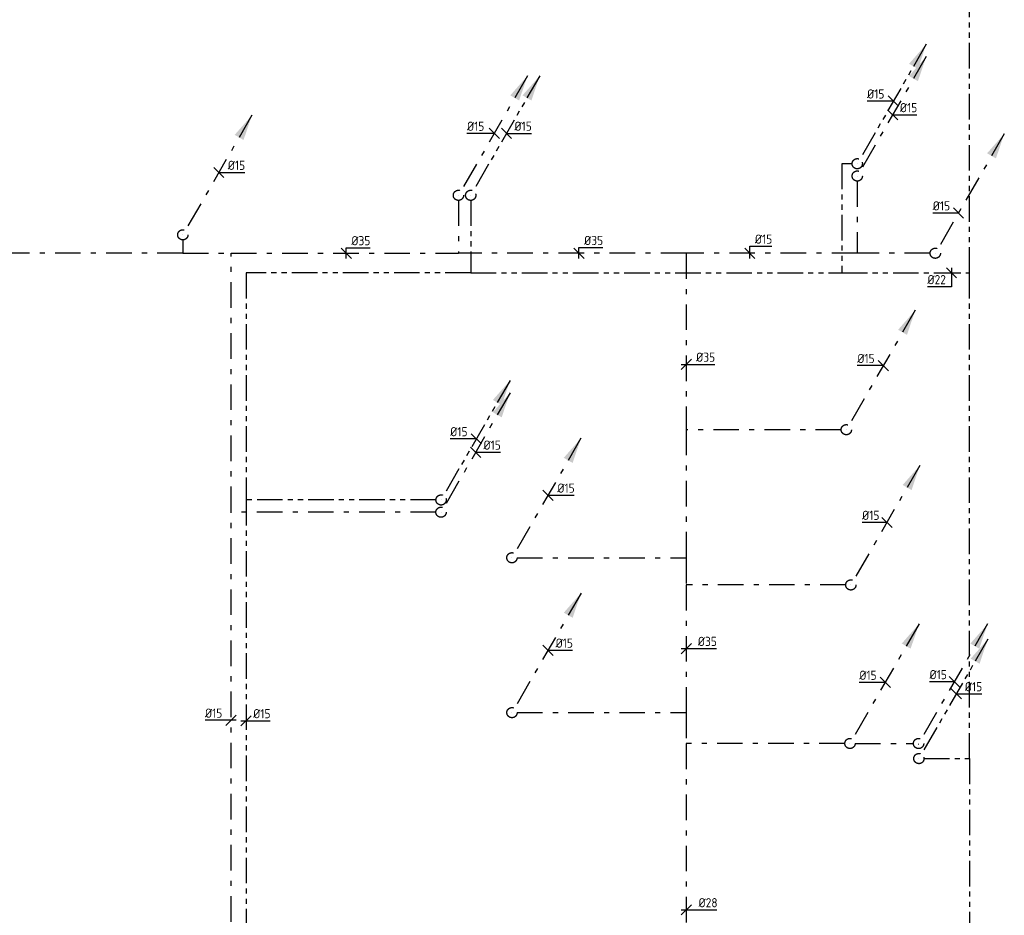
# Model space of a CAD drawing. Header units: millimetres. Extents: x -110 to 115249113, y -20 to 551969128.
# Tile 13 of 17: x 115187141 to 115196770, y 551932538 to 551941298. Entities that reach past the tile are written whole.
import ezdxf

# ---------------------------------------------------------------- set-up
doc = ezdxf.new("R2010")
doc.units = ezdxf.units.MM
doc.header["$LTSCALE"] = 50
for name, pattern in [('2322109', [10, 5, -2, 1, -2]), ('2322109_a', [10, 5, -2, 1, -2]), ('2322110', [10, 5, -1, 1, -1, 1, -1]), ('2322110_a', [10, 5, -1, 1, -1, 1, -1]), ('SMALL_DASH', [1.5, 0.5, -1])]:
    doc.linetypes.add(name, pattern=pattern)
doc.layers.get('0').update_dxf_attribs({"lineweight": 5})
for name, color, linetype in [('WL531---', 5, '2322109'), ('WL532---', 1, '2322110'), ('WM531---', 1, 'Continuous'), ('WM532---', 1, 'Continuous')]:
    doc.layers.add(name, color=color, linetype=linetype)
doc.styles.add('DVD_VBC_Arial', font='arial.ttf')
doc.styles.add('STABICAD-018', font='ISOCP.SHX', dxfattribs={"height": 90})

# ---------------------------------------------------------------- blocks, each defined once
blk = doc.blocks.new('*U459')
at = {"color": 2, "linetype": 'SMALL_DASH'}
blk.add_line((0, 0), (1, 0), dxfattribs=at)
at = {"color": 2, "style": 'DVD_VBC_Arial'}
for tag in ['CODE', 'CODE2', 'SECTIONCODE', 'INDICATIONTEXT', 'LABEL', 'POSITIONCODE']:
    blk.add_attdef(tag, (0, 0), '', height=1.2, dxfattribs=at)
at = {"color": 1, "style": 'DVD_VBC_Arial'}
blk.add_attdef('PRODUCTCODE', (0, 0), '', height=1.8, dxfattribs=at)
blk = doc.blocks.new('*U460')
at = {"color": 2, "linetype": 'SMALL_DASH'}
blk.add_line((0, 0), (1, 0), dxfattribs=at)
at = {"color": 2, "style": 'DVD_VBC_Arial'}
for tag in ['CODE', 'CODE2', 'SECTIONCODE', 'INDICATIONTEXT', 'LABEL', 'POSITIONCODE']:
    blk.add_attdef(tag, (0, 0), '', height=1.2, dxfattribs=at)
at = {"color": 1, "style": 'DVD_VBC_Arial'}
blk.add_attdef('PRODUCTCODE', (0, 0), '', height=1.8, dxfattribs=at)
blk = doc.blocks.new('*U456')
at = {"color": 2, "linetype": 'SMALL_DASH'}
blk.add_line((0, 0), (1, 0), dxfattribs=at)
at = {"color": 2, "style": 'DVD_VBC_Arial'}
for tag in ['CODE', 'CODE2', 'SECTIONCODE', 'INDICATIONTEXT', 'LABEL', 'POSITIONCODE']:
    blk.add_attdef(tag, (0, 0), '', height=1.2, dxfattribs=at)
at = {"color": 1, "style": 'DVD_VBC_Arial'}
blk.add_attdef('PRODUCTCODE', (0, 0), '', height=1.8, dxfattribs=at)
blk = doc.blocks.new('*U606')
at = {"color": 0, "linetype": '2322109'}
blk.add_line((50, 0, -46.3), (755.6, 0, -700), dxfattribs=at)
at = {"color": 2, "style": 'DVD_VBC_Arial'}
for tag, p in [('SECTIONCODE', (514.5, 150)), ('POSITIONCODE', (514.5, 150)), ('CODE', (0, 0))]:
    blk.add_attdef(tag, p, '', height=1.2, dxfattribs=at)
blk = doc.blocks.new('*U496')
at = {"linetype": '2322110'}
blk.add_hatch(color=2, dxfattribs=at).paths.add_polyline_path([(675, 1169.1), (593.3, 927.6), (506.7, 977.6)], flags=0)
at = {"color": 2, "linetype": '2322110_a'}
blk.add_line((675, 1169.1, 3000), (25, 43.3, 3000), dxfattribs=at)
at = {"color": 0, "linetype": '2322110'}
blk.add_line((0, 0), (0, 0, 3000), dxfattribs=at)
at = {"color": 2, "linetype": '2322110'}
blk.add_circle((0, 0, 3000), 50, dxfattribs=at)
at = {"color": 2}
for tag, p, style in [('CODE', (0, 100), 'STABICAD-018'), ('SECTIONCODE', (1499.5, 150), 'DVD_VBC_Arial'), ('POSITIONCODE', (1499.5, 150), 'DVD_VBC_Arial'), ('FLOORCODE', (0, 0, -50), 'STABICAD-018')]:
    blk.add_attdef(tag, p, '', height=1.2, dxfattribs=dict(at, style=style))
blk = doc.blocks.new('*U455')
at = {"linetype": '2322109'}
blk.add_hatch(color=2, dxfattribs=at).paths.add_polyline_path([(675, 1169.1), (593.3, 927.6), (506.7, 977.6)], flags=0)
at = {"color": 2, "linetype": '2322109_a'}
blk.add_line((675, 1169.1, 3000), (25, 43.3, 3000), dxfattribs=at)
at = {"color": 0, "linetype": '2322109'}
blk.add_line((0, 0), (0, 0, 3000), dxfattribs=at)
at = {"color": 2, "linetype": '2322109'}
blk.add_circle((0, 0, 3000), 50, dxfattribs=at)
at = {"color": 2}
for tag, p, style in [('CODE', (0, 100), 'STABICAD-018'), ('SECTIONCODE', (1499.5, 150), 'DVD_VBC_Arial'), ('POSITIONCODE', (1499.5, 150), 'DVD_VBC_Arial'), ('FLOORCODE', (0, 0, -50), 'STABICAD-018')]:
    blk.add_attdef(tag, p, '', height=1.2, dxfattribs=dict(at, style=style))
blk = doc.blocks.new('*U463')
at = {"linetype": '2322109'}
blk.add_hatch(color=2, dxfattribs=at).paths.add_polyline_path([(675, 1169.1), (593.3, 927.6), (506.7, 977.6)], flags=0)
at = {"color": 2, "linetype": '2322109_a'}
blk.add_line((675, 1169.1, 3000), (25, 43.3, 3000), dxfattribs=at)
at = {"color": 0, "linetype": '2322109'}
blk.add_line((0, 0), (0, 0, 3000), dxfattribs=at)
at = {"color": 2, "linetype": '2322109'}
blk.add_circle((0, 0, 3000), 50, dxfattribs=at)
at = {"color": 2}
for tag, p, style in [('CODE', (0, 100), 'STABICAD-018'), ('SECTIONCODE', (1499.5, 150), 'DVD_VBC_Arial'), ('POSITIONCODE', (1499.5, 150), 'DVD_VBC_Arial'), ('FLOORCODE', (0, 0, -50), 'STABICAD-018')]:
    blk.add_attdef(tag, p, '', height=1.2, dxfattribs=dict(at, style=style))
blk = doc.blocks.new('*U342')
at = {"linetype": '2322110'}
blk.add_hatch(color=2, dxfattribs=at).paths.add_polyline_path([(675, 1169.1), (593.3, 927.6), (506.7, 977.6)], flags=0)
at = {"color": 2, "linetype": '2322110_a'}
blk.add_line((675, 1169.1, 3000), (25, 43.3, 3000), dxfattribs=at)
at = {"color": 0, "linetype": '2322110'}
blk.add_line((0, 0), (0, 0, 3000), dxfattribs=at)
at = {"color": 2, "linetype": '2322110'}
blk.add_circle((0, 0, 3000), 50, dxfattribs=at)
at = {"color": 2}
for tag, p, style in [('CODE', (0, 100), 'STABICAD-018'), ('SECTIONCODE', (1499.5, 150), 'DVD_VBC_Arial'), ('POSITIONCODE', (1499.5, 150), 'DVD_VBC_Arial'), ('FLOORCODE', (0, 0, -50), 'STABICAD-018')]:
    blk.add_attdef(tag, p, '', height=1.2, dxfattribs=dict(at, style=style))
blk = doc.blocks.new('*U489')
at = {"linetype": '2322110'}
blk.add_hatch(color=2, dxfattribs=at).paths.add_polyline_path([(675, 1169.1), (593.3, 927.6), (506.7, 977.6)], flags=0)
at = {"color": 2, "linetype": '2322110_a'}
blk.add_line((675, 1169.1, 3000), (25, 43.3, 3000), dxfattribs=at)
at = {"color": 0, "linetype": '2322110'}
blk.add_line((0, 0), (0, 0, 3000), dxfattribs=at)
at = {"color": 2, "linetype": '2322110'}
blk.add_circle((0, 0, 3000), 50, dxfattribs=at)
at = {"color": 2}
for tag, p, style in [('CODE', (0, 100), 'STABICAD-018'), ('SECTIONCODE', (1499.5, 150), 'DVD_VBC_Arial'), ('POSITIONCODE', (1499.5, 150), 'DVD_VBC_Arial'), ('FLOORCODE', (0, 0, -50), 'STABICAD-018')]:
    blk.add_attdef(tag, p, '', height=1.2, dxfattribs=dict(at, style=style))
blk = doc.blocks.new('*U603')
at = {"linetype": '2322109'}
blk.add_hatch(color=2, dxfattribs=at).paths.add_polyline_path([(675, 1169.1), (593.3, 927.6), (506.7, 977.6)], flags=0)
at = {"color": 2, "linetype": '2322109_a'}
blk.add_line((675, 1169.1, 3000), (25, 43.3, 3000), dxfattribs=at)
at = {"color": 0, "linetype": '2322109'}
blk.add_line((0, 0), (0, 0, 3000), dxfattribs=at)
at = {"color": 2, "linetype": '2322109'}
blk.add_circle((0, 0, 3000), 50, dxfattribs=at)
at = {"color": 2}
for tag, p, style in [('CODE', (0, 100), 'STABICAD-018'), ('SECTIONCODE', (1499.5, 150), 'DVD_VBC_Arial'), ('POSITIONCODE', (1499.5, 150), 'DVD_VBC_Arial'), ('FLOORCODE', (0, 0, -50), 'STABICAD-018')]:
    blk.add_attdef(tag, p, '', height=1.2, dxfattribs=dict(at, style=style))
blk = doc.blocks.new('*U553')
at = {"linetype": '2322109'}
blk.add_hatch(color=2, dxfattribs=at).paths.add_polyline_path([(675, 1169.1), (593.3, 927.6), (506.7, 977.6)], flags=0)
at = {"color": 2, "linetype": '2322109_a'}
blk.add_line((675, 1169.1, 3000), (25, 43.3, 3000), dxfattribs=at)
at = {"color": 0, "linetype": '2322109'}
blk.add_line((0, 0), (0, 0, 3000), dxfattribs=at)
at = {"color": 2, "linetype": '2322109'}
blk.add_circle((0, 0, 3000), 50, dxfattribs=at)
at = {"color": 2}
for tag, p, style in [('CODE', (0, 100), 'STABICAD-018'), ('SECTIONCODE', (1499.5, 150), 'DVD_VBC_Arial'), ('POSITIONCODE', (1499.5, 150), 'DVD_VBC_Arial'), ('FLOORCODE', (0, 0, -50), 'STABICAD-018')]:
    blk.add_attdef(tag, p, '', height=1.2, dxfattribs=dict(at, style=style))
blk = doc.blocks.new('*U607')
at = {"linetype": '2322109'}
blk.add_hatch(color=2, dxfattribs=at).paths.add_polyline_path([(675, 1169.1), (593.3, 927.6), (506.7, 977.6)], flags=0)
at = {"color": 2, "linetype": '2322109_a'}
blk.add_line((675, 1169.1, 3000), (25, 43.3, 3000), dxfattribs=at)
at = {"color": 0, "linetype": '2322109'}
blk.add_line((0, 0), (0, 0, 3000), dxfattribs=at)
at = {"color": 2, "linetype": '2322109'}
blk.add_circle((0, 0, 3000), 50, dxfattribs=at)
at = {"color": 2}
for tag, p, style in [('CODE', (0, 100), 'STABICAD-018'), ('SECTIONCODE', (1499.5, 150), 'DVD_VBC_Arial'), ('POSITIONCODE', (1499.5, 150), 'DVD_VBC_Arial'), ('FLOORCODE', (0, 0, -50), 'STABICAD-018')]:
    blk.add_attdef(tag, p, '', height=1.2, dxfattribs=dict(at, style=style))
blk = doc.blocks.new('*U614')
at = {"linetype": '2322109'}
blk.add_hatch(color=2, dxfattribs=at).paths.add_polyline_path([(675, 1169.1), (593.3, 927.6), (506.7, 977.6)], flags=0)
at = {"color": 2, "linetype": '2322109_a'}
blk.add_line((675, 1169.1, 3000), (25, 43.3, 3000), dxfattribs=at)
at = {"color": 0, "linetype": '2322109'}
blk.add_line((0, 0), (0, 0, 3000), dxfattribs=at)
at = {"color": 2, "linetype": '2322109'}
blk.add_circle((0, 0, 3000), 50, dxfattribs=at)
at = {"color": 2}
for tag, p, style in [('CODE', (0, 100), 'STABICAD-018'), ('SECTIONCODE', (1499.5, 150), 'DVD_VBC_Arial'), ('POSITIONCODE', (1499.5, 150), 'DVD_VBC_Arial'), ('FLOORCODE', (0, 0, -50), 'STABICAD-018')]:
    blk.add_attdef(tag, p, '', height=1.2, dxfattribs=dict(at, style=style))
blk = doc.blocks.new('*U457')
at = {"linetype": '2322109'}
blk.add_hatch(color=2, dxfattribs=at).paths.add_polyline_path([(675, 1169.1), (593.3, 927.6), (506.7, 977.6)], flags=0)
at = {"color": 2, "linetype": '2322109_a'}
blk.add_line((675, 1169.1, 3000), (25, 43.3, 3000), dxfattribs=at)
at = {"color": 0, "linetype": '2322109'}
blk.add_line((0, 0), (0, 0, 3000), dxfattribs=at)
at = {"color": 2, "linetype": '2322109'}
blk.add_circle((0, 0, 3000), 50, dxfattribs=at)
at = {"color": 2}
for tag, p, style in [('CODE', (0, 100), 'STABICAD-018'), ('SECTIONCODE', (1499.5, 150), 'DVD_VBC_Arial'), ('POSITIONCODE', (1499.5, 150), 'DVD_VBC_Arial'), ('FLOORCODE', (0, 0, -50), 'STABICAD-018')]:
    blk.add_attdef(tag, p, '', height=1.2, dxfattribs=dict(at, style=style))
blk = doc.blocks.new('*U458')
at = {"linetype": '2322109'}
blk.add_hatch(color=2, dxfattribs=at).paths.add_polyline_path([(675, 1169.1), (593.3, 927.6), (506.7, 977.6)], flags=0)
at = {"color": 2, "linetype": '2322109_a'}
blk.add_line((675, 1169.1, 3000), (25, 43.3, 3000), dxfattribs=at)
at = {"color": 0, "linetype": '2322109'}
blk.add_line((0, 0), (0, 0, 3000), dxfattribs=at)
at = {"color": 2, "linetype": '2322109'}
blk.add_circle((0, 0, 3000), 50, dxfattribs=at)
at = {"color": 2}
for tag, p, style in [('CODE', (0, 100), 'STABICAD-018'), ('SECTIONCODE', (1499.5, 150), 'DVD_VBC_Arial'), ('POSITIONCODE', (1499.5, 150), 'DVD_VBC_Arial'), ('FLOORCODE', (0, 0, -50), 'STABICAD-018')]:
    blk.add_attdef(tag, p, '', height=1.2, dxfattribs=dict(at, style=style))
blk = doc.blocks.new('*U615')
at = {"linetype": '2322109'}
blk.add_hatch(color=2, dxfattribs=at).paths.add_polyline_path([(675, 1169.1), (593.3, 927.6), (506.7, 977.6)], flags=0)
at = {"color": 2, "linetype": '2322109_a'}
blk.add_line((675, 1169.1, 3000), (25, 43.3, 3000), dxfattribs=at)
at = {"color": 0, "linetype": '2322109'}
blk.add_line((0, 0), (0, 0, 3000), dxfattribs=at)
at = {"color": 2, "linetype": '2322109'}
blk.add_circle((0, 0, 3000), 50, dxfattribs=at)
at = {"color": 2}
for tag, p, style in [('CODE', (0, 100), 'STABICAD-018'), ('SECTIONCODE', (1499.5, 150), 'DVD_VBC_Arial'), ('POSITIONCODE', (1499.5, 150), 'DVD_VBC_Arial'), ('FLOORCODE', (0, 0, -50), 'STABICAD-018')]:
    blk.add_attdef(tag, p, '', height=1.2, dxfattribs=dict(at, style=style))
blk = doc.blocks.new('*U492')
at = {"linetype": '2322109'}
blk.add_hatch(color=2, dxfattribs=at).paths.add_polyline_path([(675, 1169.1), (593.3, 927.6), (506.7, 977.6)], flags=0)
at = {"color": 2, "linetype": '2322109_a'}
blk.add_line((675, 1169.1, 2300.2), (25, 43.3, 2300.2), dxfattribs=at)
at = {"color": 0, "linetype": '2322109'}
blk.add_line((0, 0), (0, 0, 2300.2), dxfattribs=at)
at = {"color": 2, "linetype": '2322109'}
blk.add_circle((0, 0, 2300.2), 50, dxfattribs=at)
at = {"color": 2}
for tag, p, style in [('CODE', (0, 100), 'STABICAD-018'), ('POSITIONCODE', (1149.6, 150), 'DVD_VBC_Arial'), ('SECTIONCODE', (1149.6, 150), 'DVD_VBC_Arial'), ('FLOORCODE', (0, 0, -50), 'STABICAD-018')]:
    blk.add_attdef(tag, p, '', height=1.2, dxfattribs=dict(at, style=style))
blk = doc.blocks.new('*U462')
at = {"linetype": '2322109'}
blk.add_hatch(color=2, dxfattribs=at).paths.add_polyline_path([(675, 1169.1), (593.3, 927.6), (506.7, 977.6)], flags=0)
at = {"color": 2, "linetype": '2322109_a'}
blk.add_line((675, 1169.1, 2300), (25, 43.3, 2300), dxfattribs=at)
at = {"color": 0, "linetype": '2322109'}
blk.add_line((0, 0), (0, 0, 2300), dxfattribs=at)
at = {"color": 2, "linetype": '2322109'}
blk.add_circle((0, 0, 2300), 50, dxfattribs=at)
at = {"color": 2}
for tag, p, style in [('CODE', (0, 100), 'STABICAD-018'), ('SECTIONCODE', (1149.5, 150), 'DVD_VBC_Arial'), ('POSITIONCODE', (1149.5, 150), 'DVD_VBC_Arial'), ('FLOORCODE', (0, 0, -50), 'STABICAD-018')]:
    blk.add_attdef(tag, p, '', height=1.2, dxfattribs=dict(at, style=style))
blk = doc.blocks.new('*U617')
at = {"color": 0, "linetype": 'Continuous'}
for p, q in [((50, -50), (-50, 50)), ((0, 0), (25, 0)), ((25, 0), (240.8, 0))]:
    blk.add_line(p, q, dxfattribs=at)
at = {"color": 0, "linetype": 'Continuous', "style": 'STABICAD-018'}
blk.add_text('%%c15', height=90, dxfattribs=at).set_placement((75, 25))
at = {"color": 2, "style": 'DVD_VBC_Arial'}
blk.add_attdef('CODE', (0, 0), '', height=1.2, dxfattribs=at)
blk = doc.blocks.new('*U620')
at = {"color": 0, "linetype": 'Continuous'}
for p, q in [((-38.1, 0), (-253.8, 0)), ((-50, 50), (50, -50)), ((0, 0), (-38.1, 0))]:
    blk.add_line(p, q, dxfattribs=at)
at = {"color": 0, "linetype": 'Continuous', "style": 'STABICAD-018'}
blk.add_text('%%c15', height=90, dxfattribs=at).set_placement((-253.8, 25))
at = {"color": 2, "style": 'DVD_VBC_Arial'}
blk.add_attdef('CODE', (0, 0), '', height=1.2, dxfattribs=at)
blk = doc.blocks.new('*U461')
at = {"color": 0, "linetype": 'Continuous'}
for p, q in [((-25.9, 0), (-241.6, 0)), ((-50, 50), (50, -50)), ((0, 0), (-25.9, 0))]:
    blk.add_line(p, q, dxfattribs=at)
at = {"color": 0, "linetype": 'Continuous', "style": 'STABICAD-018'}
blk.add_text('%%c15', height=90, dxfattribs=at).set_placement((-241.6, 25))
at = {"color": 2, "style": 'DVD_VBC_Arial'}
blk.add_attdef('CODE', (0, 0), '', height=1.2, dxfattribs=at)
blk = doc.blocks.new('*U616')
at = {"color": 0, "linetype": 'Continuous'}
for p, q in [((-26.8, 0), (-242.5, 0)), ((-50, 50), (50, -50)), ((0, 0), (-26.8, 0))]:
    blk.add_line(p, q, dxfattribs=at)
at = {"color": 0, "linetype": 'Continuous', "style": 'STABICAD-018'}
blk.add_text('%%c15', height=90, dxfattribs=at).set_placement((-242.5, 25))
at = {"color": 2, "style": 'DVD_VBC_Arial'}
blk.add_attdef('CODE', (0, 0), '', height=1.2, dxfattribs=at)
blk = doc.blocks.new('*U622')
at = {"color": 0, "linetype": 'Continuous'}
for p, q in [((-38.4, 0), (-254.2, 0)), ((-50, 50), (50, -50)), ((0, 0), (-38.4, 0))]:
    blk.add_line(p, q, dxfattribs=at)
at = {"color": 0, "linetype": 'Continuous', "style": 'STABICAD-018'}
blk.add_text('%%c15', height=90, dxfattribs=at).set_placement((-254.2, 25))
at = {"color": 2, "style": 'DVD_VBC_Arial'}
blk.add_attdef('CODE', (0, 0), '', height=1.2, dxfattribs=at)
blk = doc.blocks.new('*U619')
at = {"color": 0, "linetype": 'Continuous'}
for p, q in [((50, -50), (-50, 50)), ((0, 0), (41.4, 0)), ((41.4, 0), (257.2, 0))]:
    blk.add_line(p, q, dxfattribs=at)
at = {"color": 0, "linetype": 'Continuous', "style": 'STABICAD-018'}
blk.add_text('%%c15', height=90, dxfattribs=at).set_placement((91.4, 25))
at = {"color": 2, "style": 'DVD_VBC_Arial'}
blk.add_attdef('CODE', (0, 0), '', height=1.2, dxfattribs=at)
blk = doc.blocks.new('*U497')
at = {"color": 0, "linetype": 'Continuous'}
for p, q in [((-40.1, 0), (-255.8, 0)), ((-50, 50), (50, -50)), ((0, 0), (-40.1, 0))]:
    blk.add_line(p, q, dxfattribs=at)
at = {"color": 0, "linetype": 'Continuous', "style": 'STABICAD-018'}
blk.add_text('%%c15', height=90, dxfattribs=at).set_placement((-255.8, 25))
at = {"color": 2, "style": 'DVD_VBC_Arial'}
blk.add_attdef('CODE', (0, 0), '', height=1.2, dxfattribs=at)
blk = doc.blocks.new('*U493')
at = {"color": 0, "linetype": 'Continuous'}
for p, q in [((50, -50), (-50, 50)), ((0, 0), (26.5, 0)), ((26.5, 0), (242.3, 0))]:
    blk.add_line(p, q, dxfattribs=at)
at = {"color": 0, "linetype": 'Continuous', "style": 'STABICAD-018'}
blk.add_text('%%c15', height=90, dxfattribs=at).set_placement((76.5, 25))
at = {"color": 2, "style": 'DVD_VBC_Arial'}
blk.add_attdef('CODE', (0, 0), '', height=1.2, dxfattribs=at)
blk = doc.blocks.new('*U611')
at = {"color": 0, "linetype": 'Continuous'}
for p, q in [((-50.5, 0), (-266.3, 0)), ((0, 0), (-50.5, 0)), ((-50, 50), (50, -50))]:
    blk.add_line(p, q, dxfattribs=at)
at = {"color": 0, "linetype": 'Continuous', "style": 'STABICAD-018'}
blk.add_text('%%c15', height=90, dxfattribs=at).set_placement((-266.3, 25))
at = {"color": 2, "style": 'DVD_VBC_Arial'}
blk.add_attdef('CODE', (0, 0), '', height=1.2, dxfattribs=at)
blk = doc.blocks.new('*U500')
at = {"color": 0, "linetype": 'Continuous'}
for p, q in [((50, -50), (-50, 50)), ((0, 0), (27.6, 0)), ((27.6, 0), (243.3, 0))]:
    blk.add_line(p, q, dxfattribs=at)
at = {"color": 0, "linetype": 'Continuous', "style": 'STABICAD-018'}
blk.add_text('%%c15', height=90, dxfattribs=at).set_placement((77.6, 25))
at = {"color": 2, "style": 'DVD_VBC_Arial'}
blk.add_attdef('CODE', (0, 0), '', height=1.2, dxfattribs=at)
blk = doc.blocks.new('*U490')
at = {"color": 0, "linetype": 'Continuous'}
for p, q in [((-41.6, 0), (-257.4, 0)), ((-50, 50), (50, -50)), ((0, 0), (-41.6, 0))]:
    blk.add_line(p, q, dxfattribs=at)
at = {"color": 0, "linetype": 'Continuous', "style": 'STABICAD-018'}
blk.add_text('%%c15', height=90, dxfattribs=at).set_placement((-257.4, 25))
at = {"color": 2, "style": 'DVD_VBC_Arial'}
blk.add_attdef('CODE', (0, 0), '', height=1.2, dxfattribs=at)
blk = doc.blocks.new('*U610')
at = {"color": 0, "linetype": 'Continuous'}
for p, q in [((50, -50), (-50, 50)), ((0, 0), (21.7, 0)), ((21.7, 0), (237.4, 0))]:
    blk.add_line(p, q, dxfattribs=at)
at = {"color": 0, "linetype": 'Continuous', "style": 'STABICAD-018'}
blk.add_text('%%c15', height=90, dxfattribs=at).set_placement((71.7, 25))
at = {"color": 2, "style": 'DVD_VBC_Arial'}
blk.add_attdef('CODE', (0, 0), '', height=1.2, dxfattribs=at)
blk = doc.blocks.new('*U609')
at = {"color": 0, "linetype": 'Continuous'}
for p, q in [((-36.2, 0), (-252, 0)), ((-50, 50), (50, -50)), ((0, 0), (-36.2, 0))]:
    blk.add_line(p, q, dxfattribs=at)
at = {"color": 0, "linetype": 'Continuous', "style": 'STABICAD-018'}
blk.add_text('%%c15', height=90, dxfattribs=at).set_placement((-252, 25))
at = {"color": 2, "style": 'DVD_VBC_Arial'}
blk.add_attdef('CODE', (0, 0), '', height=1.2, dxfattribs=at)
blk = doc.blocks.new('*U605')
at = {"color": 0, "linetype": 'Continuous'}
for p, q in [((50, -50), (-50, 50)), ((0, 0), (37.2, 0)), ((37.2, 0), (253, 0))]:
    blk.add_line(p, q, dxfattribs=at)
at = {"color": 0, "linetype": 'Continuous', "style": 'STABICAD-018'}
blk.add_text('%%c15', height=90, dxfattribs=at).set_placement((87.2, 25))
at = {"color": 2, "style": 'DVD_VBC_Arial'}
blk.add_attdef('CODE', (0, 0), '', height=1.2, dxfattribs=at)
blk = doc.blocks.new('*U623')
at = {"color": 0, "linetype": 'Continuous'}
for p, q in [((50, -50), (-50, 50)), ((0, -50), (0, 68)), ((0, 68), (215.7, 68))]:
    blk.add_line(p, q, dxfattribs=at)
at = {"color": 0, "linetype": 'Continuous', "style": 'STABICAD-018'}
blk.add_text('%%c15', height=90, dxfattribs=at).set_placement((50, 93))
at = {"color": 2, "style": 'DVD_VBC_Arial'}
blk.add_attdef('CODE', (0, 0), '', height=1.2, dxfattribs=at)
blk = doc.blocks.new('*U624')
at = {"color": 0, "linetype": 'Continuous'}
for p, q in [((50, -50), (-50, 50)), ((0, -50), (0, 54.8)), ((0, 54.8), (233.7, 54.8))]:
    blk.add_line(p, q, dxfattribs=at)
at = {"color": 0, "linetype": 'Continuous', "style": 'STABICAD-018'}
blk.add_text('%%c35', height=90, dxfattribs=at).set_placement((50, 79.8))
at = {"color": 2, "style": 'DVD_VBC_Arial'}
blk.add_attdef('CODE', (0, 0), '', height=1.2, dxfattribs=at)
blk = doc.blocks.new('*U608')
at = {"color": 0, "linetype": 'Continuous'}
for p, q in [((50, -50), (-50, 50)), ((0, -50), (0, 52.8)), ((0, 52.8), (233.7, 52.8))]:
    blk.add_line(p, q, dxfattribs=at)
at = {"color": 0, "linetype": 'Continuous', "style": 'STABICAD-018'}
blk.add_text('%%c35', height=90, dxfattribs=at).set_placement((50, 77.8))
at = {"color": 2, "style": 'DVD_VBC_Arial'}
blk.add_attdef('CODE', (0, 0), '', height=1.2, dxfattribs=at)
blk = doc.blocks.new('*U618')
at = {"color": 0, "linetype": 'Continuous'}
for p, q in [((-50, -50), (50, 50)), ((-50, 0), (46.5, 0)), ((46.5, 0), (280.2, 0))]:
    blk.add_line(p, q, dxfattribs=at)
at = {"color": 0, "linetype": 'Continuous', "style": 'STABICAD-018'}
blk.add_text('%%c35', height=90, dxfattribs=at).set_placement((96.5, 25))
at = {"color": 2, "style": 'DVD_VBC_Arial'}
blk.add_attdef('CODE', (0, 0), '', height=1.2, dxfattribs=at)
blk = doc.blocks.new('*U572')
at = {"color": 0, "linetype": 'Continuous'}
for p, q in [((50, -50), (-50, 50)), ((0, 50), (0, -136.2)), ((0, -136.2), (-235.4, -136.2))]:
    blk.add_line(p, q, dxfattribs=at)
at = {"color": 0, "linetype": 'Continuous', "style": 'STABICAD-018'}
blk.add_text('%%c22', height=90, dxfattribs=at).set_placement((-235.4, -111.2))
at = {"color": 2, "style": 'DVD_VBC_Arial'}
blk.add_attdef('CODE', (0, 0), '', height=1.2, dxfattribs=at)
blk = doc.blocks.new('*U613')
at = {"color": 0, "linetype": 'Continuous'}
for p, q in [((-38.8, 0), (-254.5, 0)), ((-50, -50), (50, 50)), ((50, 0), (-38.8, 0))]:
    blk.add_line(p, q, dxfattribs=at)
at = {"color": 0, "linetype": 'Continuous', "style": 'STABICAD-018'}
blk.add_text('%%c15', height=90, dxfattribs=at).set_placement((-254.5, 25))
at = {"color": 2, "style": 'DVD_VBC_Arial'}
blk.add_attdef('CODE', (0, 0), '', height=1.2, dxfattribs=at)
blk = doc.blocks.new('*U498')
at = {"color": 0, "linetype": 'Continuous'}
for p, q in [((-50, -50), (50, 50)), ((-50, 0), (19.5, 0)), ((19.5, 0), (235.2, 0))]:
    blk.add_line(p, q, dxfattribs=at)
at = {"color": 0, "linetype": 'Continuous', "style": 'STABICAD-018'}
blk.add_text('%%c15', height=90, dxfattribs=at).set_placement((69.5, 25))
at = {"color": 2, "style": 'DVD_VBC_Arial'}
blk.add_attdef('CODE', (0, 0), '', height=1.2, dxfattribs=at)
blk = doc.blocks.new('*U569')
at = {"linetype": '2322110'}
blk.add_hatch(color=2, dxfattribs=at).paths.add_polyline_path([(675, 1169.1), (593.3, 927.6), (506.7, 977.6)], flags=0)
at = {"color": 2, "linetype": '2322110_a'}
blk.add_line((675, 1169.1, 3000), (25, 43.3, 3000), dxfattribs=at)
at = {"color": 0, "linetype": '2322110'}
blk.add_line((0, 0), (0, 0, 3000), dxfattribs=at)
at = {"color": 2, "linetype": '2322110'}
blk.add_circle((0, 0, 3000), 50, dxfattribs=at)
at = {"color": 2}
for tag, p, style in [('CODE', (0, 100), 'STABICAD-018'), ('SECTIONCODE', (1499.5, 150), 'DVD_VBC_Arial'), ('POSITIONCODE', (1499.5, 150), 'DVD_VBC_Arial'), ('FLOORCODE', (0, 0, -50), 'STABICAD-018')]:
    blk.add_attdef(tag, p, '', height=1.2, dxfattribs=dict(at, style=style))
blk = doc.blocks.new('*U573')
at = {"color": 0, "linetype": 'Continuous'}
for p, q in [((50, -50), (-50, 50)), ((0, 0), (34.1, 0)), ((34.1, 0), (249.8, 0))]:
    blk.add_line(p, q, dxfattribs=at)
at = {"color": 0, "linetype": 'Continuous', "style": 'STABICAD-018'}
blk.add_text('%%c15', height=90, dxfattribs=at).set_placement((84.1, 25))
at = {"color": 2, "style": 'DVD_VBC_Arial'}
blk.add_attdef('CODE', (0, 0), '', height=1.2, dxfattribs=at)
blk = doc.blocks.new('*U625')
at = {"color": 0, "linetype": 'Continuous'}
for p, q in [((-50, -50), (50, 50)), ((-50, 0), (63.1, 0)), ((63.1, 0), (296.9, 0))]:
    blk.add_line(p, q, dxfattribs=at)
at = {"color": 0, "linetype": 'Continuous', "style": 'STABICAD-018'}
blk.add_text('%%c35', height=90, dxfattribs=at).set_placement((113.1, 25))
at = {"color": 2, "style": 'DVD_VBC_Arial'}
blk.add_attdef('CODE', (0, 0), '', height=1.2, dxfattribs=at)
blk = doc.blocks.new('*U626')
at = {"color": 0, "linetype": 'Continuous'}
for p, q in [((-50, -50), (50, 50)), ((-50, 0), (70.1, 0)), ((70.1, 0), (300.1, 0))]:
    blk.add_line(p, q, dxfattribs=at)
at = {"color": 0, "linetype": 'Continuous', "style": 'STABICAD-018'}
blk.add_text('%%c28', height=90, dxfattribs=at).set_placement((120.1, 25))
at = {"color": 2, "style": 'DVD_VBC_Arial'}
blk.add_attdef('CODE', (0, 0), '', height=1.2, dxfattribs=at)

msp = doc.modelspace()

# ---------------------------------------------------------------- linework, layer by layer
at = {"layer": 'WL531---', "linetype": '2322109'}
for p, q in [((115191432.3, 551939529.9), (115191432.3, 551939013.3)), ((115188737.2, 551939143.5), (115188737.2, 551939013.3)), ((115188737.2, 551939013.3), (115170608.3, 551939013.3)), ((115188737.2, 551939013.3), (115189208.2, 551939013.3)), ((115189208.2, 551939013.3), (115191432.3, 551939013.3)), ((115189208.2, 551936480.4), (115189208.2, 551939013.3)), ((115193660, 551939013.3), (115191432.3, 551939013.3)), ((115195332.2, 551939013.3), (115193660, 551939013.3)), ((115193660, 551939013.3), (115193660, 551937287.3)), ((115196045.2, 551939013.3), (115195332.2, 551939013.3)), ((115195175.1, 551937287.3), (115193660, 551937287.3)), ((115193660, 551937287.3), (115193660, 551936034.6)), ((115189208.2, 551930975.4), (115189208.2, 551936480.4)), ((115191211.8, 551936480.4), (115189208.2, 551936480.4)), ((115192005.4, 551936034.8), (115193660, 551936034.6)), ((115193660, 551936034.6), (115193660, 551935769.2)), ((115195219.6, 551935769.2), (115193660, 551935769.2)), ((115193660, 551935769.2), (115193660, 551934520.4)), ((115192005.7, 551934520.1), (115193660, 551934520.4)), ((115193660, 551934520.4), (115193660, 551934218.1)), ((115195211.1, 551934218.6), (115193660, 551934218.1)), ((115193660, 551934218.1), (115193660, 551931357.1)), ((115195311.1, 551934218.6), (115195881.9, 551934218.1))]:
    msp.add_line(p, q, dxfattribs=at)
at = {"layer": 'WL532---', "linetype": '2322110'}
for p, q in [((115196429.4, 551938821.2), (115196429.4, 551944856.2)), ((115195282.2, 551939888.8), (115195182.2, 551939888.8)), ((115195182.2, 551939888.8), (115195182.2, 551938821.2)), ((115191552.3, 551939529.9), (115191552.3, 551938821.2)), ((115191552.3, 551938821.2), (115189355.4, 551938821.2)), ((115189355.4, 551938821.2), (115189355.4, 551936600.4)), ((115191552.3, 551938821.2), (115195182.2, 551938821.2)), ((115195182.2, 551938821.2), (115196095.2, 551938821.2)), ((115196095.2, 551938821.2), (115196429.4, 551938821.2)), ((115196429.4, 551934070.7), (115196429.4, 551938821.2)), ((115191212.3, 551936600.4), (115189355.4, 551936600.4)), ((115189355.4, 551936600.4), (115189355.4, 551930855.4)), ((115195984.9, 551934070.7), (115196429.4, 551934070.7)), ((115196429.4, 551934070.7), (115196429.4, 551931148.5))]:
    msp.add_line(p, q, dxfattribs=at)

# ---------------------------------------------------------------- block references
at = {"layer": 'WL531---', "linetype": '2322109'}
for name, p in [('*U462', (115195332.2, 551939768.8, 700)), ('*U603', (115191432.3, 551939579.9)), ('*U553', (115188737.2, 551939193.5)), ('*U463', (115196095.2, 551939013.3)), ('*U607', (115195225.1, 551937287.3)), ('*U492', (115191261.8, 551936480.4, 699.8)), ('*U460', (115195224.1, 551937287.3)), ('*U458', (115191955.4, 551936034.8)), ('*U614', (115195269.6, 551935769.2)), ('*U615', (115191955.7, 551934520)), ('*U459', (115195268.6, 551935769.2)), ('*U457', (115195261.1, 551934218.6)), ('*U455', (115195931.9, 551934218.1)), ('*U456', (115195931.9, 551934210.2, 950))]:
    msp.add_blockref(name, p, dxfattribs=at)
at = {"layer": 'WL531---', "linetype": '2322109', "rotation": 270}
msp.add_blockref('*U606', (115195332.2, 551939768.8, 700), dxfattribs=at)
at = {"layer": 'WL532---', "linetype": '2322110'}
for name, p in [('*U342', (115195332.2, 551939888.8)), ('*U489', (115191552.3, 551939579.9)), ('*U496', (115191262.3, 551936600.4)), ('*U569', (115195934.9, 551934070.7))]:
    msp.add_blockref(name, p, dxfattribs=at)
at = {"layer": 'WM531---', "linetype": 'Continuous'}
for name, p in [('*U610', (115195677.8, 551940367.3, 700)), ('*U611', (115191782, 551940185.5)), ('*U605', (115189089.3, 551939803.3)), ('*U609', (115196322.4, 551939406.7)), ('*U608', (115190334.7, 551939013.3)), ('*U624', (115192610.8, 551939013.3)), ('*U623', (115194281.4, 551939013.3)), ('*U618', (115193660, 551937926.5)), ('*U622', (115195586.8, 551937913.9)), ('*U493', (115191600.3, 551937066.6, 699.8)), ('*U619', (115192308.2, 551936646.1)), ('*U616', (115195622.2, 551936379.9)), ('*U617', (115192307.7, 551935129.9)), ('*U625', (115193660, 551935146.6)), ('*U620', (115195605.8, 551934815.7)), ('*U461', (115196280.6, 551934821.9)), ('*U613', (115189208.2, 551934445)), ('*U626', (115193660, 551932590.7))]:
    msp.add_blockref(name, p, dxfattribs=at)
at = {"layer": 'WM532---', "linetype": 'Continuous'}
for name, p in [('*U490', (115195685.8, 551940501.3)), ('*U500', (115191902.2, 551940185.8)), ('*U572', (115196254, 551938821.2)), ('*U497', (115191607.3, 551937197.9)), ('*U573', (115196300.2, 551934703.5)), ('*U498', (115189355.4, 551934439.9))]:
    msp.add_blockref(name, p, dxfattribs=at)

doc.saveas('drawing.dxf')
